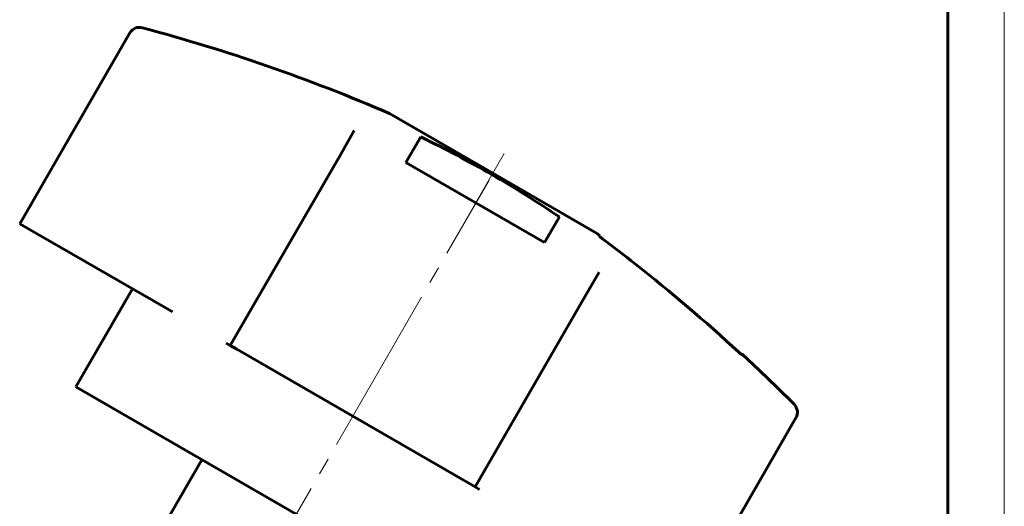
# Model space of a CAD drawing. Header units: millimetres. Extents: x 0 to 210, y 0 to 297.
# Tile 6 of 6: x 123 to 210, y 190 to 233. Entities that reach past the tile are written whole.
import ezdxf

# ---------------------------------------------------------------- set-up
doc = ezdxf.new("R2010")
doc.units = ezdxf.units.MM
for name, pattern in [('K5LT_AXLED', [19.5, 15, -1.5, 1.5, -1.5]), ('K5LT_BASIC', [0]), ('K5LT_THIN', [0])]:
    doc.linetypes.add(name, pattern=pattern)
doc.layers.add('Системный слой (1)', color=7, linetype='Continuous', true_color=0x6c6c6c)

# ---------------------------------------------------------------- blocks, each defined once
blk = doc.blocks.new('U0')
at = {"layer": 'Системный слой (1)', "color": 143, "linetype": 'K5LT_BASIC', "lineweight": 60, "true_color": 0x33acca}
for p, q in [((147.409, 189.749), (127.924, 200.999)), ((166.895, 178.499), (147.409, 189.749))]:
    blk.add_line(p, q, dxfattribs=at)
blk = doc.blocks.new('U1')
at = {"layer": 'Системный слой (1)', "color": 143, "linetype": 'K5LT_BASIC', "lineweight": 60, "true_color": 0x33acca}
for p, q in [((186.793, 203.906), (188.356, 202.444)), ((188.356, 202.444), (189.898, 200.962)), ((189.898, 200.962), (191.42, 199.46))]:
    blk.add_line(p, q, dxfattribs=at)
blk.add_arc((77.835, 85.895), 160.619, 53.09957, 53.24503, dxfattribs=at)
blk = doc.blocks.new('U11')
at = {"color": 7, "linetype": 'K5LT_THIN', "lineweight": 18, "true_color": 0xffffff}
blk.add_line((210, 297), (210, 0), dxfattribs=at)
at = {"color": 143, "linetype": 'K5LT_BASIC', "lineweight": 60, "true_color": 0x33acca}
blk.add_line((205, 292), (205, 5), dxfattribs=at)

msp = doc.modelspace()

# ---------------------------------------------------------------- linework, layer by layer
at = {"layer": 'Системный слой (1)', "color": 143, "linetype": 'K5LT_BASIC', "lineweight": 60, "true_color": 0x33acca}
for p, q in [((122.964, 215.409), (132.689, 232.252)), ((155.648, 225.149), (164.798, 219.866)), ((152.536, 223.629), (151.309, 221.502)), ((152.536, 223.629), (151.309, 221.502)), ((157.109, 220.81), (158.415, 223.073)), ((151.309, 221.502), (141.584, 204.659)), ((169.365, 213.734), (157.109, 220.81)), ((164.798, 219.866), (173.948, 214.583)), ((170.675, 216.004), (169.365, 213.734)), ((122.964, 215.409), (124.81, 214.343)), ((124.81, 214.343), (125.622, 213.874)), ((174.238, 214.276), (174.275, 214.339)), ((125.622, 213.874), (135.751, 208.026)), ((172.959, 209.002), (174.187, 211.129)), ((172.959, 209.002), (174.187, 211.129)), ((127.924, 200.999), (132.924, 209.659)), ((163.235, 192.159), (172.959, 209.002)), ((135.751, 208.026), (136.46, 207.617)), ((141.216, 204.872), (141.584, 204.659)), ((141.584, 204.659), (142.148, 204.333)), ((142.148, 204.333), (162.67, 192.485)), ((186.793, 203.906), (186.766, 203.858)), ((181.854, 181.409), (191.579, 198.252)), ((135.569, 188.501), (139.069, 194.564)), ((162.67, 192.485), (163.235, 192.159)), ((163.235, 192.159), (163.603, 191.946))]:
    msp.add_line(p, q, dxfattribs=at)
at = {"layer": 'Системный слой (1)', "color": 30, "linetype": 'K5LT_AXLED', "lineweight": 18, "true_color": 0xff8000}
for p, q in [((162.909, 216.595), (165.798, 221.598)), ((141.222, 179.033), (164.45, 219.263))]:
    msp.add_line(p, q, dxfattribs=at)
at = {"layer": 'Системный слой (1)', "color": 143, "linetype": 'K5LT_BASIC', "lineweight": 60, "true_color": 0x33acca}
for centre, radius, start, end in [((133.555, 231.752), 1, 75.00526, 150), ((92.257, 77.568), 160.619, 66.75497, 75.00526), ((190.713, 198.752), 1, 330, 44.99474)]:
    msp.add_arc(centre, radius, start, end, dxfattribs=at)
for points, knots in [([(158.415, 223.073), (160.588, 222.018), (162.695, 220.906), (166.719, 218.583), (168.705, 217.335), (170.675, 216.004)], [-0.702436, -0.702436, -0.702436, -0.702436, 0, 0, 0.691763, 0.691763, 0.691763, 0.691763]), ([(174.238, 214.276), (174.238, 214.275), (174.24, 214.272), (174.25, 214.262), (174.26, 214.253), (174.285, 214.232), (174.3, 214.22), (174.33, 214.196), (174.344, 214.184), (174.367, 214.166), (174.375, 214.16), (174.386, 214.152), (174.388, 214.15), (174.391, 214.148), (174.392, 214.147), (174.394, 214.146), (174.394, 214.145), (174.396, 214.144), (174.397, 214.143), (174.4, 214.141), (174.402, 214.14), (174.409, 214.134), (174.415, 214.129), (174.438, 214.111), (174.456, 214.098), (174.474, 214.085)], [-0.0853784, -0.0853784, -0.0853784, -0.0853784, -0.07772138, -0.07772138, -0.06831263, -0.06831263, -0.05957279, -0.05957279, -0.05308288, -0.05308288, -0.0496084, -0.0496084, -0.04880986, -0.04880986, -0.04837896, -0.04837896, -0.04805611, -0.04805611, -0.04765014, -0.04765014, -0.04696462, -0.04696462, -0.04466419, -0.04466419, -0.03793407, -0.03793407, -0.03793407, -0.03793407]), ([(186.535, 204.058), (183.558, 206.793), (180.492, 209.401), (176.418, 212.609), (175.447, 213.355), (174.474, 214.085)], [89.442348, 89.442348, 89.442348, 89.442348, 90.559807, 90.559807, 90.907523, 90.907523, 90.907523, 90.907523]), ([(186.535, 204.058), (186.548, 204.045), (186.561, 204.033), (186.592, 204.005), (186.61, 203.989), (186.653, 203.95), (186.678, 203.929), (186.72, 203.893), (186.736, 203.879), (186.759, 203.861), (186.765, 203.857), (186.766, 203.858)], [-0.0477256, -0.0477256, -0.0477256, -0.0477256, -0.04230344, -0.04230344, -0.03501585, -0.03501585, -0.0232051, -0.0232051, -0.01144784, -0.01144784, 0, 0, 0, 0])]:
    msp.add_open_spline(points, degree=3, knots=knots, dxfattribs=at)

# ---------------------------------------------------------------- block references
msp.add_blockref('U11', (0, 0))
at = {"layer": 'Системный слой (1)'}
for name in ['U1', 'U0']:
    msp.add_blockref(name, (0, 0), dxfattribs=at)

doc.saveas('drawing.dxf')
